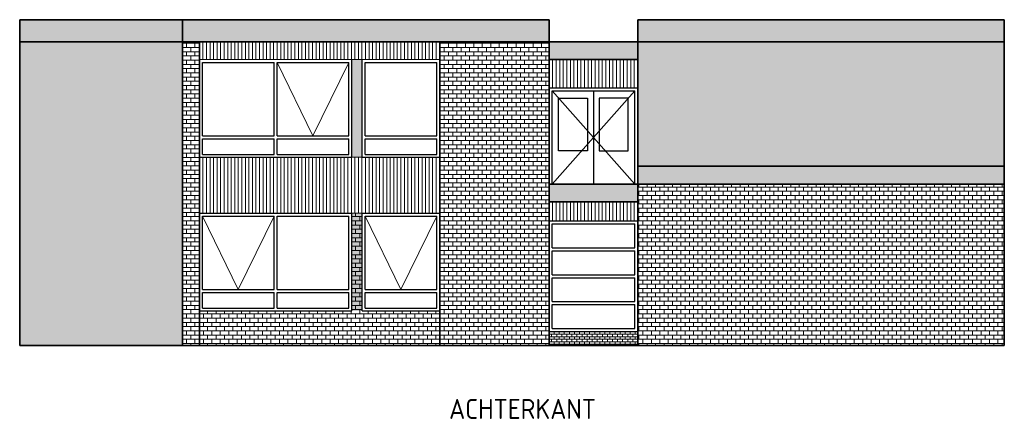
# Model space of a CAD drawing. Header units: millimetres. Extents: x 191 to 145850, y 32 to 50346.
# Tile 14 of 15: x 85396 to 107586, y 41345 to 50346. Entities that reach past the tile are written whole.
import ezdxf

# ---------------------------------------------------------------- set-up
doc = ezdxf.new("R2010")
doc.units = ezdxf.units.MM
for name, color, linetype, lineweight in [('Arceringen', 1, 'Continuous', 13), ('Buitenwand', 3, 'Continuous', 35), ('Gevelplaat', 7, 'Continuous', 13), ('Kozijn Bu', 5, 'Continuous', 25)]:
    doc.layers.add(name, color=color, linetype=linetype, lineweight=lineweight)
doc.styles.add('ISO', font='ISOCP3')
pattern_1 = [(0, (0, 0), (0, 57.15), []), (90, (0, 0), (-114.3, 7e-15), [57.15, -57.15]), (90, (57.15, 0), (-114.3, 7e-15), [-57.15, 57.15])]
pattern_2 = [(0, (0, 0), (0, 95.25), []), (90, (0, 0), (-190.5, 1e-14), [95.25, -95.25]), (90, (95.25, 0), (-190.5, 1e-14), [-95.25, 95.25])]

msp = doc.modelspace()

# ---------------------------------------------------------------- hatches: boundary and pattern name
at = {"layer": 'Arceringen'}
h = msp.add_hatch(dxfattribs=at)
h.set_pattern_fill('BRICK,_O', color=256, scale=7)
h.set_pattern_definition([(0, (0, 0), (0, 44.45), []), (90, (0, 0), (-88.9, 5e-15), [44.45, -44.45]), (90, (44.45, 0), (-88.9, 5e-15), [-44.45, 44.45])])
h.paths.add_polyline_path([(89065.8, 49846.3), (85395.8, 49846.3), (85395.8, 43005.3), (89065.8, 43005.3)])
h = msp.add_hatch(dxfattribs=at)
h.set_pattern_fill('BRICK,_O', color=256, scale=15)
h.set_pattern_definition(pattern_2)
h.paths.add_polyline_path([(97325.8, 49846.3), (94862, 49846.3), (94862, 49446.3), (94861.8, 49446.3), (94861.8, 47246.3), (94862, 47246.3), (94862, 45985.3), (94861.8, 45985.3), (94861.8, 43785.3), (94861.8, 43005.3), (97325.8, 43005.3)])
h.paths.add_polyline_path([(94861.8, 43785.3), (93111.8, 43785.3), (93111.8, 45985.3), (92878.8, 45985.3), (92878.8, 43785.3), (89445.8, 43785.3), (89445.8, 43005.3), (94861.8, 43005.3)])
h.paths.add_polyline_path([(89445.8, 49846.3), (89065.8, 49846.3), (89065.8, 43005.3), (89445.8, 43005.3)])
h = msp.add_hatch(dxfattribs=at)
h.set_pattern_fill('BRICK,_O', color=256, scale=9)
h.set_pattern_definition(pattern_1)
h.paths.add_polyline_path([(107585.8, 49846.3), (99325.8, 49846.3), (99325.8, 47045.3), (107585.8, 47045.3)])
h = msp.add_hatch(dxfattribs=at)
h.set_pattern_fill('BRICK,_O', color=256, scale=15)
h.set_pattern_definition(pattern_2)
h.paths.add_polyline_path([(107585.8, 46645.3), (99325.8, 46645.3), (99325.8, 43005.3), (107585.8, 43005.3)])
h = msp.add_hatch(dxfattribs=at)
h.set_pattern_fill('BRICK,_O', color=256, scale=9)
h.set_pattern_definition(pattern_1)
h.paths.add_polyline_path([(97325.8, 43321.5), (97325.8, 43005.3), (99325.8, 43005.3), (99325.8, 43321.5)])
at = {"layer": 'Gevelplaat'}
h = msp.add_hatch(color=256, dxfattribs=at)
h.dxf.hatch_style = 1
h.paths.add_polyline_path([(107585.8, 47045.3), (99325.8, 47045.3), (99325.8, 46645.3), (107585.8, 46645.3)])
h.paths.add_polyline_path([(107585.8, 50346.3), (99325.8, 50346.3), (99325.8, 49846.3), (107585.8, 49846.3)])
h.paths.add_polyline_path([(99325.8, 49846.3), (97325.8, 49846.3), (97325.8, 49446.3), (99325.8, 49446.3)])
h.paths.add_polyline_path([(99325.8, 46645.3), (97325.8, 46645.3), (97325.8, 46245.3), (99325.8, 46245.3)])
h.paths.add_polyline_path([(97325.8, 50346.3), (89065.8, 50346.3), (89065.8, 49846.3), (97325.8, 49846.3)])
h.paths.add_polyline_path([(89065.8, 50346.3), (85395.8, 50346.3), (85395.8, 49846.3), (89065.8, 49846.3)])
h = msp.add_hatch(color=256, dxfattribs=at)
h.paths.add_polyline_path([(93111.8, 49446.3), (92878.8, 49446.3), (92878.8, 47246.3), (93111.8, 47246.3)])
h.paths.add_polyline_path([(93111.8, 45985.3), (92878.8, 45985.3), (92878.8, 43785.3), (93111.8, 43785.3)])

# ---------------------------------------------------------------- linework, layer by layer
at = {"layer": 'Arceringen'}
for p, q in [((91195.8, 49379.3), (92003.8, 47730.8)), ((92003.8, 47730.8), (92811.8, 49379.3)), ((97392.8, 48745.3), (98325.8, 47695.3)), ((99258.8, 48745.3), (98325.8, 47695.3)), ((98325.8, 47695.3), (97392.8, 46645.3)), ((98325.8, 47695.3), (99258.8, 46645.3)), ((89512.8, 45918.3), (90320.8, 44269.8)), ((90320.8, 44269.8), (91128.8, 45918.3)), ((93178.8, 45918.3), (93986.8, 44269.8)), ((93986.8, 44269.8), (94794.8, 45918.3))]:
    msp.add_line(p, q, dxfattribs=at)
at = {"layer": 'Buitenwand'}
for p, q in [((85395.8, 50346.3), (97325.8, 50346.3)), ((85395.8, 43005.3), (85395.8, 50346.3)), ((89065.8, 43005.3), (89065.8, 50346.3)), ((97325.8, 43005.3), (97325.8, 50346.3)), ((99325.8, 43005.3), (99325.8, 50346.3)), ((99325.8, 50346.3), (107585.8, 50346.3)), ((107585.8, 43005.3), (107585.8, 50346.3)), ((85395.8, 49846.3), (107585.8, 49846.3)), ((89445.8, 43005.3), (89445.8, 49846.3)), ((94861.8, 43005.3), (94861.8, 49846.3)), ((97325.8, 49446.3), (99325.8, 49446.3)), ((99325.8, 47045.3), (107585.8, 47045.3)), ((97325.8, 46645.3), (99325.8, 46645.3)), ((99325.8, 46645.3), (107585.8, 46645.3)), ((97325.8, 46245.3), (99325.8, 46245.3)), ((85395.8, 43005.3), (107585.8, 43005.3))]:
    msp.add_line(p, q, dxfattribs=at)
at = {"layer": 'Gevelplaat'}
for p, q in [((89445.8, 49846.3), (89445.8, 49446.3)), ((89525.5, 49846.3), (89525.5, 49446.3)), ((89605.1, 49846.3), (89605.1, 49446.3)), ((89684.8, 49846.3), (89684.8, 49446.3)), ((89764.4, 49846.3), (89764.4, 49446.3)), ((89844.1, 49846.3), (89844.1, 49446.3)), ((89923.7, 49846.3), (89923.7, 49446.3)), ((90003.4, 49846.3), (90003.4, 49446.3)), ((90083, 49846.3), (90083, 49446.3)), ((90162.7, 49846.3), (90162.7, 49446.3)), ((90242.3, 49846.3), (90242.3, 49446.3)), ((90322, 49846.3), (90322, 49446.3)), ((90401.6, 49846.3), (90401.6, 49446.3)), ((90481.3, 49846.3), (90481.3, 49446.3)), ((90560.9, 49846.3), (90560.9, 49446.3)), ((90640.6, 49846.3), (90640.6, 49446.3)), ((90720.2, 49846.3), (90720.2, 49446.3)), ((90799.9, 49846.3), (90799.9, 49446.3)), ((90879.5, 49846.3), (90879.5, 49446.3)), ((90959.2, 49846.3), (90959.2, 49446.3)), ((91038.8, 49846.3), (91038.8, 49446.3)), ((91118.5, 49846.3), (91118.5, 49446.3)), ((91198.1, 49846.3), (91198.1, 49446.3)), ((91277.8, 49846.3), (91277.8, 49446.3)), ((91357.4, 49846.3), (91357.4, 49446.3)), ((91437.1, 49846.3), (91437.1, 49446.3)), ((91516.7, 49846.3), (91516.7, 49446.3)), ((91596.4, 49846.3), (91596.4, 49446.3)), ((91676, 49846.3), (91676, 49446.3)), ((91755.7, 49846.3), (91755.7, 49446.3)), ((91835.3, 49846.3), (91835.3, 49446.3)), ((91915, 49846.3), (91915, 49446.3)), ((91994.6, 49846.3), (91994.6, 49446.3)), ((92074.3, 49846.3), (92074.3, 49446.3)), ((92153.9, 49846.3), (92153.9, 49446.3)), ((92233.6, 49846.3), (92233.6, 49446.3)), ((92313.2, 49846.3), (92313.2, 49446.3)), ((92392.9, 49846.3), (92392.9, 49446.3)), ((92472.5, 49846.3), (92472.5, 49446.3)), ((92552.2, 49846.3), (92552.2, 49446.3)), ((92631.8, 49846.3), (92631.8, 49446.3)), ((92711.5, 49846.3), (92711.5, 49446.3)), ((92791.1, 49846.3), (92791.1, 49446.3)), ((92870.8, 49846.3), (92870.8, 49446.3)), ((92950.4, 49846.3), (92950.4, 49446.3)), ((93030.1, 49846.3), (93030.1, 49446.3)), ((93109.7, 49846.3), (93109.7, 49446.3)), ((93189.4, 49846.3), (93189.4, 49446.3)), ((93269, 49846.3), (93269, 49446.3)), ((93348.7, 49846.3), (93348.7, 49446.3)), ((93428.3, 49846.3), (93428.3, 49446.3)), ((93508, 49846.3), (93508, 49446.3)), ((93587.6, 49846.3), (93587.6, 49446.3)), ((93667.3, 49846.3), (93667.3, 49446.3)), ((93746.9, 49846.3), (93746.9, 49446.3)), ((93826.6, 49846.3), (93826.6, 49446.3)), ((93906.2, 49846.3), (93906.2, 49446.3)), ((93985.9, 49846.3), (93985.9, 49446.3)), ((94065.5, 49846.3), (94065.5, 49446.3)), ((94145.2, 49846.3), (94145.2, 49446.3)), ((94224.8, 49846.3), (94224.8, 49446.3)), ((94304.5, 49846.3), (94304.5, 49446.3)), ((94384.1, 49846.3), (94384.1, 49446.3)), ((94463.8, 49846.3), (94463.8, 49446.3)), ((94543.4, 49846.3), (94543.4, 49446.3)), ((94623.1, 49846.3), (94623.1, 49446.3)), ((94702.7, 49846.3), (94702.7, 49446.3)), ((94782.4, 49846.3), (94782.4, 49446.3)), ((94862, 49846.3), (94862, 49446.3)), ((89445.8, 49446.3), (94861.8, 49446.3)), ((97325.8, 49446.3), (97325.8, 48812.3)), ((97405.8, 49446.3), (97405.8, 48812.3)), ((97485.8, 49446.3), (97485.8, 48812.3)), ((97565.8, 49446.3), (97565.8, 48812.3)), ((97645.8, 49446.3), (97645.8, 48812.3)), ((97725.8, 49446.3), (97725.8, 48812.3)), ((97805.8, 49446.3), (97805.8, 48812.3)), ((97885.8, 49446.3), (97885.8, 48812.3)), ((97965.7, 49446.3), (97965.7, 48812.3)), ((98045.7, 49446.3), (98045.7, 48812.3)), ((98125.7, 49446.3), (98125.7, 48812.3)), ((98205.7, 49446.3), (98205.7, 48812.3)), ((98285.7, 49446.3), (98285.7, 48812.3)), ((98365.7, 49446.3), (98365.7, 48812.3)), ((98445.7, 49446.3), (98445.7, 48812.3)), ((98525.7, 49446.3), (98525.7, 48812.3)), ((98605.7, 49446.3), (98605.7, 48812.3)), ((98685.7, 49446.3), (98685.7, 48812.3)), ((98765.6, 49446.3), (98765.6, 48812.3)), ((98845.6, 49446.3), (98845.6, 48812.3)), ((98925.6, 49446.3), (98925.6, 48812.3)), ((99005.6, 49446.3), (99005.6, 48812.3)), ((99085.6, 49446.3), (99085.6, 48812.3)), ((99165.6, 49446.3), (99165.6, 48812.3)), ((99245.6, 49446.3), (99245.6, 48812.3)), ((99325.6, 49446.3), (99325.6, 48812.3)), ((89445.8, 47246.3), (94861.8, 47246.3)), ((89445.8, 47246.3), (89445.8, 45985.3)), ((89525.5, 47246.3), (89525.5, 45985.3)), ((89605.1, 47246.3), (89605.1, 45985.3)), ((89684.8, 47246.3), (89684.8, 45985.3)), ((89764.4, 47246.3), (89764.4, 45985.3)), ((89844.1, 47246.3), (89844.1, 45985.3)), ((89923.7, 47246.3), (89923.7, 45985.3)), ((90003.4, 47246.3), (90003.4, 45985.3)), ((90083, 47246.3), (90083, 45985.3)), ((90162.7, 47246.3), (90162.7, 45985.3)), ((90242.3, 47246.3), (90242.3, 45985.3)), ((90322, 47246.3), (90322, 45985.3)), ((90401.6, 47246.3), (90401.6, 45985.3)), ((90481.3, 47246.3), (90481.3, 45985.3)), ((90560.9, 47246.3), (90560.9, 45985.3)), ((90640.6, 47246.3), (90640.6, 45985.3)), ((90720.2, 47246.3), (90720.2, 45985.3)), ((90799.9, 47246.3), (90799.9, 45985.3)), ((90879.5, 47246.3), (90879.5, 45985.3)), ((90959.2, 47246.3), (90959.2, 45985.3)), ((91038.8, 47246.3), (91038.8, 45985.3)), ((91118.5, 47246.3), (91118.5, 45985.3)), ((91198.1, 47246.3), (91198.1, 45985.3)), ((91277.8, 47246.3), (91277.8, 45985.3)), ((91357.4, 47246.3), (91357.4, 45985.3)), ((91437.1, 47246.3), (91437.1, 45985.3)), ((91516.7, 47246.3), (91516.7, 45985.3)), ((91596.4, 47246.3), (91596.4, 45985.3)), ((91676, 47246.3), (91676, 45985.3)), ((91755.7, 47246.3), (91755.7, 45985.3)), ((91835.3, 47246.3), (91835.3, 45985.3)), ((91915, 47246.3), (91915, 45985.3)), ((91994.6, 47246.3), (91994.6, 45985.3)), ((92074.3, 47246.3), (92074.3, 45985.3)), ((92153.9, 47246.3), (92153.9, 45985.3)), ((92233.6, 47246.3), (92233.6, 45985.3)), ((92313.2, 47246.3), (92313.2, 45985.3)), ((92392.9, 47246.3), (92392.9, 45985.3)), ((92472.5, 47246.3), (92472.5, 45985.3)), ((92552.2, 47246.3), (92552.2, 45985.3)), ((92631.8, 47246.3), (92631.8, 45985.3)), ((92711.5, 47246.3), (92711.5, 45985.3)), ((92791.1, 47246.3), (92791.1, 45985.3)), ((92870.8, 47246.3), (92870.8, 45985.3)), ((92950.4, 47246.3), (92950.4, 45985.3)), ((93030.1, 47246.3), (93030.1, 45985.3)), ((93109.7, 47246.3), (93109.7, 45985.3)), ((93189.4, 47246.3), (93189.4, 45985.3)), ((93269, 47246.3), (93269, 45985.3)), ((93348.7, 47246.3), (93348.7, 45985.3)), ((93428.3, 47246.3), (93428.3, 45985.3)), ((93508, 47246.3), (93508, 45985.3)), ((93587.6, 47246.3), (93587.6, 45985.3)), ((93667.3, 47246.3), (93667.3, 45985.3)), ((93746.9, 47246.3), (93746.9, 45985.3)), ((93826.6, 47246.3), (93826.6, 45985.3)), ((93906.2, 47246.3), (93906.2, 45985.3)), ((93985.9, 47246.3), (93985.9, 45985.3)), ((94065.5, 47246.3), (94065.5, 45985.3)), ((94145.2, 47246.3), (94145.2, 45985.3)), ((94224.8, 47246.3), (94224.8, 45985.3)), ((94304.5, 47246.3), (94304.5, 45985.3)), ((94384.1, 47246.3), (94384.1, 45985.3)), ((94463.8, 47246.3), (94463.8, 45985.3)), ((94543.4, 47246.3), (94543.4, 45985.3)), ((94623.1, 47246.3), (94623.1, 45985.3)), ((94702.7, 47246.3), (94702.7, 45985.3)), ((94782.4, 47246.3), (94782.4, 45985.3)), ((94862, 47246.3), (94862, 45985.3)), ((97325.8, 46245.3), (97325.8, 45816.5)), ((97405.8, 46245.3), (97405.8, 45816.5)), ((97485.8, 46245.3), (97485.8, 45816.5)), ((97565.8, 46245.3), (97565.8, 45816.5)), ((97645.8, 46245.3), (97645.8, 45816.5)), ((97725.8, 46245.3), (97725.8, 45816.5)), ((97805.8, 46245.3), (97805.8, 45816.5)), ((97885.8, 46245.3), (97885.8, 45816.5)), ((97965.7, 46245.3), (97965.7, 45816.5)), ((98045.7, 46245.3), (98045.7, 45816.5)), ((98125.7, 46245.3), (98125.7, 45816.5)), ((98205.7, 46245.3), (98205.7, 45816.5)), ((98285.7, 46245.3), (98285.7, 45816.5)), ((98365.7, 46245.3), (98365.7, 45816.5)), ((98445.7, 46245.3), (98445.7, 45816.5)), ((98525.7, 46245.3), (98525.7, 45816.5)), ((98605.7, 46245.3), (98605.7, 45816.5)), ((98685.7, 46245.3), (98685.7, 45816.5)), ((98765.6, 46245.3), (98765.6, 45816.5)), ((98845.6, 46245.3), (98845.6, 45816.5)), ((98925.6, 46245.3), (98925.6, 45816.5)), ((99005.6, 46245.3), (99005.6, 45816.5)), ((99085.6, 46245.3), (99085.6, 45816.5)), ((99165.6, 46245.3), (99165.6, 45816.5)), ((99245.6, 46245.3), (99245.6, 45816.5)), ((99325.6, 46245.3), (99325.6, 45816.5)), ((89445.8, 45985.3), (94861.8, 45985.3))]:
    msp.add_line(p, q, dxfattribs=at)
at = {"layer": 'Kozijn Bu'}
for p, q in [((89445.8, 47246.3), (89445.8, 49446.3)), ((89512.8, 47730.8), (89512.8, 49379.3)), ((89512.8, 49379.3), (91128.8, 49379.3)), ((91128.8, 47730.8), (91128.8, 49379.3)), ((91195.8, 47730.8), (91195.8, 49379.3)), ((91195.8, 49379.3), (92811.8, 49379.3)), ((92811.8, 47730.8), (92811.8, 49379.3)), ((92878.8, 47246.3), (92878.8, 49446.3)), ((92878.8, 47730.8), (92878.8, 49379.3)), ((93111.8, 47246.3), (93111.8, 49446.3)), ((93178.8, 47730.8), (93178.8, 49379.3)), ((93178.8, 49379.3), (94794.8, 49379.3)), ((94794.8, 47730.8), (94794.8, 49379.3)), ((94861.8, 47246.3), (94861.8, 49446.3)), ((97325.8, 48812.3), (99325.8, 48812.3)), ((97392.8, 48745.3), (99258.8, 48745.3)), ((97392.8, 46645.3), (97392.8, 48745.3)), ((98325.8, 48745.3), (98325.8, 46645.3)), ((99258.8, 46645.3), (99258.8, 48745.3)), ((89512.8, 47730.8), (91128.8, 47730.8)), ((91195.8, 47730.8), (92811.8, 47730.8)), ((93178.8, 47730.8), (94794.8, 47730.8)), ((89512.8, 47313.3), (89512.8, 47663.8)), ((89512.8, 47663.8), (91128.8, 47663.8)), ((91128.8, 47313.3), (91128.8, 47663.8)), ((91195.8, 47313.3), (91195.8, 47663.8)), ((91195.8, 47663.8), (92811.8, 47663.8)), ((92811.8, 47313.3), (92811.8, 47663.8)), ((92878.8, 47313.3), (92878.8, 47663.8)), ((93178.8, 47313.3), (93178.8, 47663.8)), ((93178.8, 47663.8), (94794.8, 47663.8)), ((94794.8, 47313.3), (94794.8, 47663.8)), ((89512.8, 47313.3), (91128.8, 47313.3)), ((91195.8, 47313.3), (92811.8, 47313.3)), ((93178.8, 47313.3), (94794.8, 47313.3)), ((89445.8, 47246.3), (92878.8, 47246.3)), ((93111.8, 47246.3), (94861.8, 47246.3)), ((89445.8, 43785.3), (89445.8, 45985.3)), ((89445.8, 45985.3), (92878.8, 45985.3)), ((92878.8, 43785.3), (92878.8, 45985.3)), ((93111.8, 43785.3), (93111.8, 45985.3)), ((93111.8, 45985.3), (94861.8, 45985.3)), ((94861.8, 43785.3), (94861.8, 45985.3)), ((89512.8, 44269.8), (89512.8, 45918.3)), ((89512.8, 45918.3), (91128.8, 45918.3)), ((91128.8, 44269.8), (91128.8, 45918.3)), ((91195.8, 44269.8), (91195.8, 45918.3)), ((91195.8, 45918.3), (92811.8, 45918.3)), ((92811.8, 44269.8), (92811.8, 45918.3)), ((92878.8, 44269.8), (92878.8, 45918.3)), ((93178.8, 44269.8), (93178.8, 45918.3)), ((93178.8, 45918.3), (94794.8, 45918.3)), ((94794.8, 44269.8), (94794.8, 45918.3)), ((97325.8, 45816.5), (99325.8, 45816.5)), ((97325.8, 43321.5), (97325.8, 45816.5)), ((97392.8, 45749.5), (99258.8, 45749.5)), ((97392.8, 45209.5), (97392.8, 45749.5)), ((99258.8, 45209.5), (99258.8, 45749.5)), ((99325.8, 43321.5), (99325.8, 45816.5)), ((97392.8, 45209.5), (99258.8, 45209.5)), ((97392.8, 45142.5), (99258.8, 45142.5)), ((97392.8, 44602.5), (97392.8, 45142.5)), ((99258.8, 44602.5), (99258.8, 45142.5)), ((97392.8, 44602.5), (99258.8, 44602.5)), ((97392.8, 44535.5), (99258.8, 44535.5)), ((97392.8, 43995.5), (97392.8, 44535.5)), ((99258.8, 43995.5), (99258.8, 44535.5)), ((89512.8, 44269.8), (91128.8, 44269.8)), ((89512.8, 43852.3), (89512.8, 44202.8)), ((89512.8, 44202.8), (91128.8, 44202.8)), ((91128.8, 43852.3), (91128.8, 44202.8)), ((91195.8, 44269.8), (92811.8, 44269.8)), ((91195.8, 43852.3), (91195.8, 44202.8)), ((91195.8, 44202.8), (92811.8, 44202.8)), ((92811.8, 43852.3), (92811.8, 44202.8)), ((92878.8, 43852.3), (92878.8, 44202.8)), ((93178.8, 44269.8), (94794.8, 44269.8)), ((93178.8, 43852.3), (93178.8, 44202.8)), ((93178.8, 44202.8), (94794.8, 44202.8)), ((94794.8, 43852.3), (94794.8, 44202.8)), ((97392.8, 43995.5), (99258.8, 43995.5)), ((89445.8, 43785.3), (92878.8, 43785.3)), ((89512.8, 43852.3), (91128.8, 43852.3)), ((91195.8, 43852.3), (92811.8, 43852.3)), ((93111.8, 43785.3), (94861.8, 43785.3)), ((93178.8, 43852.3), (94794.8, 43852.3)), ((97392.8, 43928.5), (99258.8, 43928.5)), ((97392.8, 43388.5), (97392.8, 43928.5)), ((99258.8, 43388.5), (99258.8, 43928.5)), ((97325.8, 43321.5), (99325.8, 43321.5)), ((97392.8, 43388.5), (99258.8, 43388.5))]:
    msp.add_line(p, q, dxfattribs=at)
for points in [[(97541.9, 48580.5), (98193, 48580.5), (98193, 47391.5), (97541.9, 47391.5)], [(99109.7, 48580.5), (98458.7, 48580.5), (98458.7, 47391.5), (99109.7, 47391.5)]]:
    msp.add_lwpolyline(points, close=True, dxfattribs=at)

# ---------------------------------------------------------------- texts
at = {"style": 'ISO'}
msp.add_text('ACHTERKANT', height=450, dxfattribs=at).set_placement((95072.9, 41353.4))

doc.saveas('drawing.dxf')
